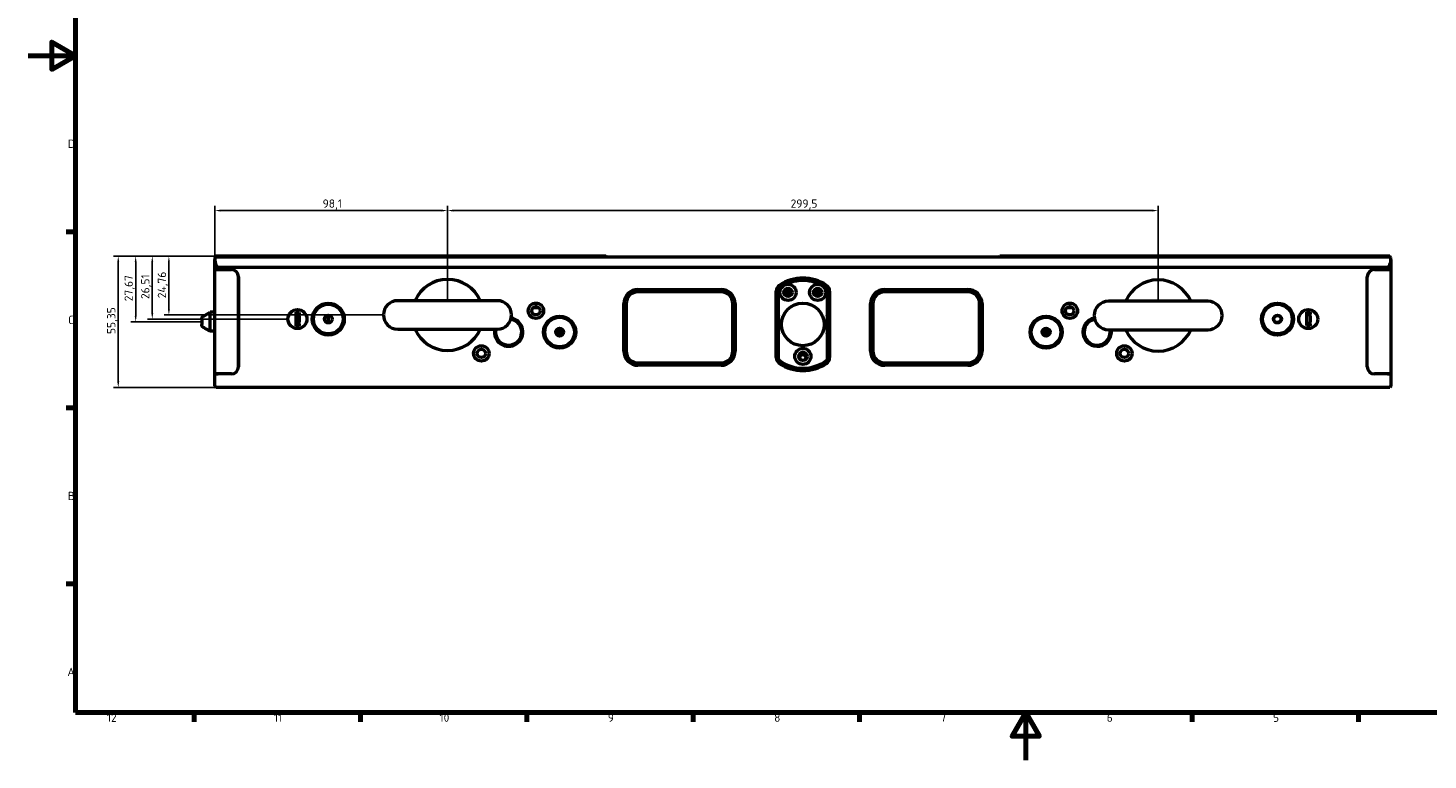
# Model space of a CAD drawing. Header units: millimetres. Extents: x 0 to 2686, y -94 to 594.
# Tile 1 of 19: x 0 to 590, y 0 to 309. Entities that reach past the tile are written whole.
import ezdxf

# ---------------------------------------------------------------- set-up
doc = ezdxf.new("R2010")
doc.units = ezdxf.units.MM
doc.layers.get('0').update_dxf_attribs({"lineweight": 25})
for name, color, linetype, lineweight in [('Bemaßung (ISO)', 7, 'Continuous', 25), ('Rahmen (ISO)', 7, 'Continuous', 70), ('Sichtbar (ISO)', 7, 'Continuous', 50)]:
    doc.layers.add(name, color=color, linetype=linetype, lineweight=lineweight)
doc.styles.add('Notiztext (DIN)', font='isocpeur.ttf')
doc.dimstyles.new('Standard (DIN)', dxfattribs={"dimtxt": 3.5, "dimasz": 2.5, "dimexe": 2, "dimexo": 0.5, "dimgap": 0.5, "dimtad": 1, "dimrnd": 1e-08, "dimtxsty": 'Notiztext (DIN)', "dimcen": 0.09, "dimdle": 10, "dimclrd": 256, "dimclre": 256, "dimclrt": 256, "dimadec": 0, "dimazin": 0, "dimtfac": 1, "dimtmove": 0, "dimatfit": 3, "dimfxl": 1, "dimtolj": 1, "dimtzin": 0, "dimlwd": -1, "dimlwe": -1, "dimarcsym": 0})

# ---------------------------------------------------------------- blocks, each defined once
blk = doc.blocks.new('Ränder Vorgaberahmen')
at = {"layer": 'Rahmen (ISO)'}
for p, q in [((20, 222.75), (16.1, 222.75)), ((20, 148.5), (16.1, 148.5)), ((20, 74.25), (16.1, 74.25)), ((70.08, 20), (70.08, 16.1)), ((140.17, 20), (140.17, 16.1)), ((210.25, 20), (210.25, 16.1)), ((280.33, 20), (280.33, 16.1)), ((350.42, 20), (350.42, 16.1)), ((490.58, 20), (490.58, 16.1)), ((560.67, 20), (560.67, 16.1))]:
    blk.add_line(p, q, dxfattribs=at)
at = {"layer": 'Rahmen (ISO)', "flags": 128}
for points in [[(20, 20), (20, 574), (821, 574), (821, 20), (20, 20)], [(0, 297), (20, 297), (10, 302.77), (10, 291.23), (20, 297)], [(420.5, 0), (420.5, 20), (414.73, 10), (426.27, 10), (420.5, 20)]]:
    blk.add_lwpolyline(points, dxfattribs=at)
at = {"layer": 'Rahmen (ISO)', "char_height": 3.5, "attachment_point": 7, "style": 'Notiztext (DIN)'}
for s, insert in [('D', (16.75, 258.13)), ('C', (16.93, 183.88)), ('B', (16.75, 109.63)), ('A', (16.58, 35.38)), ('12', (33.24, 16.1)), ('11', (103.67, 16.1)), ('10', (173.41, 16.1)), ('9', (244.37, 16.1)), ('8', (314.45, 16.1)), ('7', (384.53, 16.1)), ('6', (454.62, 16.1)), ('5', (524.7, 16.1))]:
    blk.add_mtext(s, dxfattribs=dict(at, insert=insert))
blk = doc.blocks.new('*D23')
at = {"layer": 'Bemaßung (ISO)', "transparency": 16777216}
for p, q in [((176.81, 194.21), (176.81, 233.71)), ((473.81, 231.71), (179.31, 231.71)), ((476.31, 193.96), (476.31, 233.71))]:
    blk.add_line(p, q, dxfattribs=at)
for points in [[(179.31, 232.13), (179.31, 231.29), (176.81, 231.71)], [(473.81, 232.13), (473.81, 231.29), (476.31, 231.71)]]:
    blk.add_solid(points, dxfattribs=at)
at = {"layer": 'Defpoints', "color": 0, "transparency": 16777216}
for p in [(176.81, 231.71), (176.81, 193.71), (476.31, 193.46)]:
    blk.add_point(p, dxfattribs=at)
at = {"layer": 'Bemaßung (ISO)', "transparency": 16777216, "insert": (321.4, 236.41), "char_height": 3.5, "attachment_point": 1, "style": 'Notiztext (DIN)'}
blk.add_mtext('\\A1;299,5', dxfattribs=at)
blk = doc.blocks.new('*D24')
at = {"layer": 'Bemaßung (ISO)', "transparency": 16777216}
for p, q in [((78.71, 207.3), (78.71, 233.71)), ((174.31, 231.71), (81.21, 231.71)), ((176.81, 194.21), (176.81, 233.71))]:
    blk.add_line(p, q, dxfattribs=at)
for points in [[(81.21, 232.13), (81.21, 231.29), (78.71, 231.71)], [(174.31, 232.13), (174.31, 231.29), (176.81, 231.71)]]:
    blk.add_solid(points, dxfattribs=at)
at = {"layer": 'Defpoints', "color": 0, "transparency": 16777216}
for p in [(78.71, 231.71), (78.71, 206.8), (176.81, 193.71)]:
    blk.add_point(p, dxfattribs=at)
at = {"layer": 'Bemaßung (ISO)', "transparency": 16777216, "insert": (124.17, 236.41), "char_height": 3.5, "attachment_point": 1, "style": 'Notiztext (DIN)'}
blk.add_mtext('\\A1;98,1', dxfattribs=at)
blk = doc.blocks.new('*D25')
at = {"layer": 'Bemaßung (ISO)', "transparency": 16777216}
for p, q in [((78.71, 212.47), (43.38, 212.47)), ((45.38, 187.3), (45.38, 209.97)), ((72.71, 184.8), (43.38, 184.8))]:
    blk.add_line(p, q, dxfattribs=at)
for points in [[(44.96, 209.97), (45.79, 209.97), (45.38, 212.47)], [(44.96, 187.3), (45.79, 187.3), (45.38, 184.8)]]:
    blk.add_solid(points, dxfattribs=at)
at = {"layer": 'Defpoints', "color": 0, "transparency": 16777216}
for p in [(45.38, 212.47), (79.21, 212.47), (73.21, 184.8)]:
    blk.add_point(p, dxfattribs=at)
at = {"layer": 'Bemaßung (ISO)', "transparency": 16777216, "insert": (40.68, 193.46), "char_height": 3.5, "attachment_point": 1, "rotation": 90, "style": 'Notiztext (DIN)'}
blk.add_mtext('\\A1;27,67', dxfattribs=at)
blk = doc.blocks.new('*D26')
at = {"layer": 'Bemaßung (ISO)', "transparency": 16777216}
for p, q in [((78.71, 212.47), (50.38, 212.47)), ((52.38, 188.46), (52.38, 209.97)), ((109.06, 185.96), (50.38, 185.96))]:
    blk.add_line(p, q, dxfattribs=at)
for points in [[(51.96, 209.97), (52.79, 209.97), (52.38, 212.47)], [(51.96, 188.46), (52.79, 188.46), (52.38, 185.96)]]:
    blk.add_solid(points, dxfattribs=at)
at = {"layer": 'Defpoints', "color": 0, "transparency": 16777216}
for p in [(52.38, 212.47), (79.21, 212.47), (109.56, 185.96)]:
    blk.add_point(p, dxfattribs=at)
at = {"layer": 'Bemaßung (ISO)', "transparency": 16777216, "insert": (47.68, 194.39), "char_height": 3.5, "attachment_point": 1, "rotation": 90, "style": 'Notiztext (DIN)'}
blk.add_mtext('\\A1;26,51', dxfattribs=at)
blk = doc.blocks.new('*D27')
at = {"layer": 'Bemaßung (ISO)', "transparency": 16777216}
for p, q in [((78.71, 212.47), (57.38, 212.47)), ((59.38, 190.21), (59.38, 209.97)), ((149.31, 187.71), (57.38, 187.71))]:
    blk.add_line(p, q, dxfattribs=at)
for points in [[(58.96, 209.97), (59.79, 209.97), (59.38, 212.47)], [(58.96, 190.21), (59.79, 190.21), (59.38, 187.71)]]:
    blk.add_solid(points, dxfattribs=at)
at = {"layer": 'Defpoints', "color": 0, "transparency": 16777216}
for p in [(59.38, 212.47), (79.21, 212.47), (149.81, 187.71)]:
    blk.add_point(p, dxfattribs=at)
at = {"layer": 'Bemaßung (ISO)', "transparency": 16777216, "insert": (54.68, 194.74), "char_height": 3.5, "attachment_point": 1, "rotation": 90, "style": 'Notiztext (DIN)'}
blk.add_mtext('\\A1;24,76', dxfattribs=at)
blk = doc.blocks.new('*D28')
at = {"layer": 'Bemaßung (ISO)', "transparency": 16777216}
for p, q in [((78.71, 212.47), (36.03, 212.47)), ((38.03, 159.63), (38.03, 209.97)), ((78.71, 157.13), (36.03, 157.13))]:
    blk.add_line(p, q, dxfattribs=at)
for points in [[(37.61, 209.97), (38.45, 209.97), (38.03, 212.47)], [(37.61, 159.63), (38.45, 159.63), (38.03, 157.13)]]:
    blk.add_solid(points, dxfattribs=at)
at = {"layer": 'Defpoints', "color": 0, "transparency": 16777216}
for p in [(38.03, 212.47), (79.21, 212.47), (79.21, 157.13)]:
    blk.add_point(p, dxfattribs=at)
at = {"layer": 'Bemaßung (ISO)', "transparency": 16777216, "insert": (33.33, 179.64), "char_height": 3.5, "attachment_point": 1, "rotation": 90, "style": 'Notiztext (DIN)'}
blk.add_mtext('\\A1;55,35', dxfattribs=at)

msp = doc.modelspace()

# ---------------------------------------------------------------- linework, layer by layer
at = {"layer": 'Sichtbar (ISO)'}
for p, q in [((78.712, 211.973), (79.212, 212.473)), ((79.212, 212.213), (79.212, 212.473)), ((243.562, 212.473), (79.212, 212.473)), ((243.562, 212.473), (243.562, 212.213)), ((243.822, 212.213), (243.562, 212.473)), ((409.302, 212.213), (409.562, 212.473)), ((409.562, 212.213), (409.562, 212.473)), ((573.912, 212.473), (409.562, 212.473)), ((573.912, 212.473), (573.912, 212.213)), ((574.412, 211.973), (573.912, 212.473)), ((79.212, 212.213), (78.712, 211.713)), ((78.712, 211.973), (78.712, 211.713)), ((78.712, 211.713), (78.712, 211.131)), ((78.712, 206.799), (78.712, 211.131)), ((80.212, 206.799), (78.712, 206.799)), ((78.712, 162.799), (78.712, 206.799)), ((78.712, 206.799), (80.212, 206.799)), ((79.212, 212.213), (573.912, 212.213)), ((80.212, 207.886), (572.912, 207.886)), ((85.712, 206.799), (80.212, 206.799)), ((80.212, 206.799), (85.712, 206.799)), ((572.912, 206.799), (567.412, 206.799)), ((567.412, 206.799), (572.912, 206.799)), ((574.412, 206.799), (572.912, 206.799)), ((572.912, 206.799), (574.412, 206.799)), ((574.412, 211.713), (573.912, 212.213)), ((574.412, 211.713), (574.412, 211.973)), ((574.412, 211.131), (574.412, 211.713)), ((574.412, 211.131), (574.412, 206.799)), ((574.412, 206.799), (574.412, 162.799)), ((88.712, 165.799), (88.712, 203.799)), ((88.712, 203.799), (88.712, 165.799)), ((564.412, 165.799), (564.412, 203.799)), ((564.412, 165.799), (564.412, 203.799)), ((257.061, 198.459), (292.062, 198.459)), ((292.062, 197.459), (257.061, 197.459)), ((315.312, 169.731), (315.312, 197.688)), ((316.312, 168.957), (316.312, 198.462)), ((321.559, 197.299), (319.065, 197.299)), ((334.059, 197.299), (331.565, 197.299)), ((336.812, 198.462), (336.812, 168.957)), ((337.812, 197.688), (337.812, 169.731)), ((361.062, 198.459), (396.062, 198.459)), ((396.062, 197.459), (361.062, 197.459)), ((197.812, 193.709), (155.812, 193.709)), ((215.233, 190.759), (212.89, 190.759)), ((212.94, 190.802), (212.957, 190.802)), ((212.957, 190.802), (213.47, 190.82)), ((212.957, 190.759), (212.957, 190.802)), ((213.709, 191.138), (214.558, 191.138)), ((214.403, 191.176), (213.721, 191.176)), ((215.194, 190.759), (215.194, 190.793)), ((251.061, 172.459), (251.061, 192.459)), ((252.061, 192.459), (252.061, 172.459)), ((297.062, 172.459), (297.062, 192.459)), ((298.062, 192.459), (298.062, 172.459)), ((355.062, 172.459), (355.062, 192.459)), ((356.062, 192.459), (356.062, 172.459)), ((401.062, 172.459), (401.062, 192.459)), ((402.062, 192.459), (402.062, 172.459)), ((440.233, 190.759), (437.89, 190.759)), ((438.565, 191.138), (439.415, 191.138)), ((439.403, 191.176), (438.721, 191.176)), ((439.653, 190.82), (440.167, 190.802)), ((440.167, 190.802), (440.184, 190.802)), ((440.167, 190.802), (440.167, 190.759)), ((497.312, 193.459), (455.312, 193.459)), ((73.212, 185.984), (73.212, 183.615)), ((74.712, 187.645), (76.712, 188.799)), ((74.712, 187.645), (74.712, 187.544)), ((76.712, 180.799), (76.712, 188.799)), ((78.712, 188.799), (76.712, 188.799)), ((112.812, 188.1), (112.812, 187.144)), ((112.812, 187.144), (112.812, 184.775)), ((112.812, 184.775), (112.812, 183.819)), ((114.312, 187.144), (114.312, 188.1)), ((114.312, 187.144), (114.312, 184.775)), ((114.312, 183.819), (114.312, 184.775)), ((126.362, 187.597), (126.362, 184.322)), ((126.662, 184.313), (126.662, 187.606)), ((538.812, 188.1), (538.812, 187.144)), ((538.812, 187.144), (538.812, 184.775)), ((538.812, 184.775), (538.812, 183.819)), ((540.312, 187.144), (540.312, 188.1)), ((540.312, 187.144), (540.312, 184.775)), ((540.312, 183.819), (540.312, 184.775)), ((74.712, 182.055), (74.712, 181.954)), ((74.712, 181.954), (76.712, 180.799)), ((78.712, 180.799), (76.712, 180.799)), ((155.812, 181.709), (197.812, 181.709)), ((223.362, 181.954), (223.362, 178.965)), ((223.45, 178.927), (223.45, 181.992)), ((223.778, 178.834), (223.778, 182.085)), ((225.062, 179.147), (225.062, 181.772)), ((428.062, 179.147), (428.062, 181.772)), ((429.345, 178.834), (429.345, 182.085)), ((429.674, 181.992), (429.674, 178.927)), ((429.762, 181.954), (429.762, 178.965)), ((455.312, 181.459), (497.312, 181.459)), ((257.061, 167.459), (292.062, 167.459)), ((292.062, 166.459), (257.061, 166.459)), ((361.062, 167.459), (396.062, 167.459)), ((396.062, 166.459), (361.062, 166.459)), ((78.712, 162.799), (80.212, 162.799)), ((80.212, 162.799), (78.712, 162.799)), ((78.712, 157.713), (78.712, 162.799)), ((85.712, 162.799), (80.212, 162.799)), ((85.712, 162.799), (80.212, 162.799)), ((572.912, 162.799), (567.412, 162.799)), ((572.912, 162.799), (567.412, 162.799)), ((572.912, 162.799), (574.412, 162.799)), ((574.412, 162.799), (572.912, 162.799)), ((574.412, 162.799), (574.412, 157.713)), ((78.712, 157.713), (78.712, 157.626)), ((79.212, 157.213), (78.712, 157.713)), ((78.712, 157.626), (79.212, 157.126)), ((79.212, 157.213), (80.212, 157.213)), ((79.212, 157.126), (79.212, 157.213)), ((109.562, 157.126), (79.212, 157.126)), ((80.212, 157.213), (572.912, 157.213)), ((109.562, 157.213), (109.562, 157.126)), ((109.649, 157.213), (109.562, 157.126)), ((255.475, 157.213), (255.562, 157.126)), ((255.562, 157.126), (255.562, 157.213)), ((397.562, 157.126), (255.562, 157.126)), ((397.562, 157.213), (397.562, 157.126)), ((397.649, 157.213), (397.562, 157.126)), ((543.475, 157.213), (543.562, 157.126)), ((543.562, 157.126), (543.562, 157.213)), ((573.912, 157.126), (543.562, 157.126)), ((572.912, 157.213), (573.912, 157.213)), ((574.412, 157.713), (573.912, 157.213)), ((574.412, 157.626), (573.912, 157.126)), ((573.912, 157.213), (573.912, 157.126)), ((574.412, 157.626), (574.412, 157.713))]:
    msp.add_line(p, q, dxfattribs=at)
for centre, radius in [((320.312, 197.209), 3.4), ((332.812, 197.209), 3.4), ((320.312, 197.209), 1.75), ((320.312, 197.209), 1.25), ((332.812, 197.209), 1.75), ((332.812, 197.209), 1.25), ((113.562, 185.959), 4), ((126.562, 185.959), 6.75), ((126.562, 185.959), 6.25), ((214.062, 189.459), 3.25), ((214.062, 189.459), 1.75), ((326.562, 183.709), 9), ((439.062, 189.459), 3.25), ((439.062, 189.459), 1.75), ((526.562, 185.959), 6.75), ((526.562, 185.959), 6.25), ((539.562, 185.959), 4), ((126.562, 185.959), 1.65), ((224.062, 180.459), 6.75), ((224.062, 180.459), 6.25), ((429.062, 180.459), 6.75), ((429.062, 180.459), 6.25), ((526.562, 185.959), 1.65), ((526.562, 185.959), 1.5), ((224.062, 180.459), 1.65), ((429.062, 180.459), 1.65), ((191.062, 171.459), 3.25), ((191.062, 171.459), 1.75), ((326.562, 170.209), 3.4), ((326.562, 170.209), 1.75), ((462.062, 171.459), 3.25), ((462.062, 171.459), 1.75), ((326.562, 169.709), 1.25)]:
    msp.add_circle(centre, radius, dxfattribs=at)
for centre, radius, start, end in [((85.712, 203.799), 3, 0, 90), ((85.712, 203.799), 3, 0, 90), ((567.412, 203.799), 3, 90, 180), ((567.412, 203.799), 3, 90, 180), ((176.812, 187.709), 15, 23.578178, 156.421822), ((326.562, 185.451), 16.759, 53.153697, 126.846303), ((326.562, 185.451), 17.759, 56.014459, 123.985541), ((476.312, 187.459), 15, 23.578178, 156.421822), ((257.061, 192.459), 6, 90, 180), ((257.061, 192.459), 5, 90, 180), ((292.062, 192.459), 6, 0, 90), ((292.062, 192.459), 5, 0, 90), ((318.312, 197.688), 3, 123.985541, 180), ((316.812, 198.462), 0.5, 126.846303, 180), ((334.812, 197.688), 3, 0, 56.014459), ((336.312, 198.462), 0.5, 0, 53.153697), ((361.062, 192.459), 6, 90, 180), ((361.062, 192.459), 5, 90, 180), ((396.062, 192.459), 6, 0, 90), ((396.062, 192.459), 5, 0, 90), ((113.562, 185.959), 2.845, 74.716656, 105.283344), ((155.812, 187.709), 6, 90, 270), ((197.812, 187.709), 6, 270, 90), ((455.312, 187.459), 6, 90, 270), ((497.312, 187.459), 6, 270, 90), ((539.562, 185.959), 2.845, 74.716656, 105.283344), ((113.562, 185.959), 2.845, 254.716656, 285.283344), ((202.562, 180.459), 6, 167.975301, 79.4755), ((202.562, 180.459), 5.5, 166.863441, 79.920832), ((326.562, 183.709), 11, 158.720034, 201.279966), ((326.562, 183.709), 11, 338.720034, 21.279966), ((450.562, 180.459), 6, 101.014382, 9.594068), ((450.562, 180.459), 5.5, 100.8287, 10.475682), ((539.562, 185.959), 2.845, 254.716656, 285.283344), ((176.812, 187.709), 15, 203.578178, 336.421822), ((220.062, 180.459), 2.7, 342.213065, 17.786935), ((220.062, 180.459), 3, 338.160436, 21.839564), ((224.062, 180.459), 1.5, 311.810315, 48.189685), ((429.062, 180.459), 1.5, 131.810315, 228.189685), ((433.062, 180.459), 3, 158.160436, 201.839564), ((433.062, 180.459), 2.7, 162.213065, 197.786935), ((476.312, 187.459), 15, 203.578178, 336.421822), ((257.061, 172.459), 6, 180, 270), ((257.061, 172.459), 5, 180, 270), ((292.062, 172.459), 6, 270, 0), ((292.062, 172.459), 5, 270, 0), ((361.062, 172.459), 6, 180, 270), ((361.062, 172.459), 5, 180, 270), ((396.062, 172.459), 6, 270, 0), ((396.062, 172.459), 5, 270, 0), ((85.712, 165.799), 3, 270, 0), ((85.712, 165.799), 3, 270, 0), ((318.312, 169.731), 3, 180, 236.014459), ((316.812, 168.957), 0.5, 180, 233.153697), ((326.562, 181.968), 16.759, 233.153697, 306.846303), ((326.562, 181.968), 17.759, 236.014459, 303.985541), ((334.812, 169.731), 3, 303.985541, 0), ((336.312, 168.957), 0.5, 306.846303, 0), ((567.412, 165.799), 3, 180, 270), ((567.412, 165.799), 3, 180, 270)]:
    msp.add_arc(centre, radius, start, end, dxfattribs=at)
for centre, major_axis, ratio, start_param, end_param in [((80.212, 211.131), (0, -3.245), 0.4622461, 4.712389, 6.2831853), ((572.912, 211.131), (0, 3.245), 0.4622461, 3.1415927, 4.712389), ((213.47, 190.319), (-0.459, -0.24), 0.957304, 3.7158853, 4.2480136), ((213.708, 190.637), (-0.3, -0.4), 0.9990488, 2.460521, 3.7845517), ((439.415, 190.637), (-0.3, 0.4), 0.9990488, 5.6402262, 6.964257), ((439.654, 190.319), (0.459, -0.24), 0.957304, 2.0351717, 2.5673)]:
    msp.add_ellipse(centre, major_axis=major_axis, ratio=ratio, start_param=start_param, end_param=end_param, dxfattribs=at)
for points, knots in [([(73.212, 185.984), (73.212, 186.13), (73.242, 186.303), (73.343, 186.559), (73.427, 186.691), (73.572, 186.84), (73.641, 186.894), (73.712, 186.94)], [0.65623248, 0.65623248, 0.65623248, 0.65623248, 0.70002151, 0.70002151, 0.73905839, 0.73905839, 0.76244097, 0.76244097, 0.76244097, 0.76244097]), ([(73.712, 182.659), (73.641, 182.705), (73.572, 182.759), (73.427, 182.908), (73.343, 183.04), (73.242, 183.296), (73.212, 183.469), (73.212, 183.615)], [0.32049, 0.32049, 0.32049, 0.32049, 0.34387258, 0.34387258, 0.38290945, 0.38290945, 0.42669849, 0.42669849, 0.42669849, 0.42669849])]:
    msp.add_open_spline(points, degree=3, knots=knots, dxfattribs=at)
for points, weights in [([(74.712, 187.544), (74.15, 187.208), (73.712, 186.94)], [1.09655479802, 1.10582889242, 1.09960415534]), ([(112.812, 188.704), (112.812, 188.368), (112.812, 188.1)], [1.09655479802, 1.10582889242, 1.09960415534]), ([(112.812, 183.819), (112.812, 183.551), (112.812, 183.215)], [1.09960415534, 1.10582889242, 1.09655479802]), ([(114.312, 188.704), (114.312, 188.368), (114.312, 188.1)], [1.09655479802, 1.10582889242, 1.09960415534]), ([(114.312, 183.819), (114.312, 183.551), (114.312, 183.215)], [1.09960415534, 1.10582889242, 1.09655479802]), ([(538.812, 188.704), (538.812, 188.368), (538.812, 188.1)], [1.09655479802, 1.10582889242, 1.09960415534]), ([(538.812, 183.819), (538.812, 183.551), (538.812, 183.215)], [1.09960415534, 1.10582889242, 1.09655479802]), ([(540.312, 188.704), (540.312, 188.368), (540.312, 188.1)], [1.09655479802, 1.10582889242, 1.09960415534]), ([(540.312, 183.819), (540.312, 183.551), (540.312, 183.215)], [1.09960415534, 1.10582889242, 1.09655479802]), ([(73.712, 182.659), (74.15, 182.391), (74.712, 182.055)], [1.09960415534, 1.10582889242, 1.09655479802])]:
    msp.add_rational_spline(points, weights, degree=2, dxfattribs=at)

# ---------------------------------------------------------------- block references
msp.add_blockref('Ränder Vorgaberahmen', (0, 0))

# ---------------------------------------------------------------- dimensions: what is measured, and where the dimension line sits
at = {"layer": 'Bemaßung (ISO)'}
dim = msp.add_linear_dim(base=(78.712, 231.709), p1=(176.812, 193.709), p2=(78.712, 206.799), dimstyle='Standard (DIN)', override={"dimgap": 0.5, "dimdec": 2, "dimtol": 0, "dimlim": 0, "dimtp": 0, "dimtm": 0, "dimtdec": 2, "dimtofl": 0, "dimatfit": 1}, dxfattribs=at)
dim.commit()
dim.dimension.update_dxf_attribs({"geometry": '*D24', "text_midpoint": (127.762, 231.709), "dimtype": 160})
for base, p1, p2, angle, picture, middle in [((176.812, 231.709), (476.312, 193.459), (176.812, 193.709), 180, '*D23', (326.562, 231.709)), ((38.03, 212.473), (79.212, 157.126), (79.212, 212.473), 90, '*D28', (38.03, 184.8)), ((45.377, 212.473), (73.212, 184.799), (79.212, 212.473), 90, '*D25', (45.377, 198.626)), ((52.377, 212.473), (109.562, 185.959), (79.212, 212.473), 90, '*D26', (52.377, 199.206)), ((59.377, 212.473), (149.812, 187.709), (79.212, 212.473), 90, '*D27', (59.377, 200.081))]:
    dim = msp.add_linear_dim(base=base, p1=p1, p2=p2, angle=angle, dimstyle='Standard (DIN)', override={"dimgap": 0.5, "dimdec": 2, "dimtol": 0, "dimlim": 0, "dimtp": 0, "dimtm": 0, "dimtdec": 2, "dimtofl": 0, "dimatfit": 1}, dxfattribs=at)
    dim.commit()
    dim.dimension.update_dxf_attribs({"geometry": picture, "text_midpoint": middle, "dimtype": 160})

doc.saveas('drawing.dxf')
